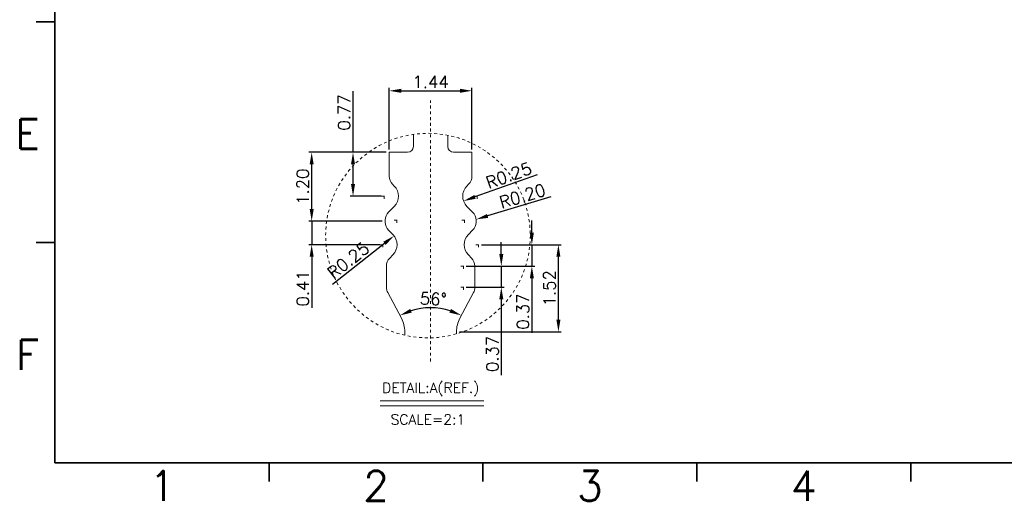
# Model space of a CAD drawing. Header units: millimetres. Extents: x -1657 to 8845, y -11980 to 3013.
# Tile 241 of 256: x 731 to 766, y 2181 to 2198. Entities that reach past the tile are written whole.
import ezdxf
from ezdxf.enums import TextEntityAlignment as Align

# ---------------------------------------------------------------- set-up
doc = ezdxf.new("R2010")
doc.units = ezdxf.units.MM
doc.linetypes.add('CENTER', pattern=[2, 1.25, -0.25, 0.25, -0.25])
doc.layers.add('51', color=6, linetype='CENTER')
doc.layers.add('FMT', color=7, linetype='Continuous', lineweight=35)
doc.styles.add('english', font='romans.shx', dxfattribs={"width": 0.75, "height": 2.5})
doc.styles.add('ROMANS', font='ROMANS.SHX')
doc.dimstyles.get("Standard").update_dxf_attribs({"dimtxt": 0.18, "dimasz": 0.18, "dimexe": 0.18, "dimexo": 0.0625, "dimgap": 0.09, "dimtad": 1, "dimrnd": 0.0005, "dimzin": 1, "dimdsep": 46, "dimtxsty": 'Standard', "dimcen": 0.09, "dimadec": 0, "dimazin": 2, "dimtfac": 1, "dimtmove": 0, "dimatfit": 3, "dimfxl": 0, "dimtolj": 1, "dimtzin": 0, "dimarcsym": 0})
doc.dimstyles.new('STANDARD$0', dxfattribs={"dimscale": 0.166667, "dimtxt": 2.5, "dimasz": 1.8, "dimexe": 0.5, "dimexo": 0.5, "dimgap": 1, "dimtad": 0, "dimzin": 0, "dimdsep": 46, "dimtxsty": 'ROMANS', "dimcen": 0, "dimclrd": 256, "dimclre": 256, "dimclrt": 4, "dimadec": 0, "dimazin": 0, "dimtfac": 0.7, "dimtofl": 0, "dimtmove": 0, "dimatfit": 3, "dimfxl": 0, "dimtolj": 1, "dimtzin": 0, "dimarcsym": 0})

# ---------------------------------------------------------------- blocks, each defined once
blk = doc.blocks.new('*D96')
at = {"color": 0, "linetype": 'Continuous', "lineweight": -2, "ltscale": 5}
for p, q in [((744.016, 2193.44), (741.319, 2193.44)), ((741.419, 2191.46), (741.419, 2193.02)), ((743.876, 2191.04), (741.319, 2191.04))]:
    blk.add_line(p, q, dxfattribs=at)
at = {"color": 0, "linetype": 'Continuous', "ltscale": 5}
for points in [[(741.349, 2193.02), (741.489, 2193.02), (741.419, 2193.44)], [(741.349, 2191.46), (741.489, 2191.46), (741.419, 2191.04)]]:
    blk.add_solid(points, dxfattribs=at)
at = {"layer": 'Defpoints', "color": 0, "linetype": 'Continuous', "ltscale": 5}
for p in [(741.419, 2193.44), (744.116, 2193.44), (743.976, 2191.04)]:
    blk.add_point(p, dxfattribs=at)
at = {"color": 0, "linetype": 'Continuous', "lineweight": 9, "ltscale": 5, "insert": (741.109, 2192.24), "char_height": 0.42, "attachment_point": 5, "rotation": 90, "style": 'ROMANS'}
blk.add_mtext('\\A1;1.20', dxfattribs=at)
blk = doc.blocks.new('*D97')
at = {"color": 0, "linetype": 'Continuous', "lineweight": -2, "ltscale": 5}
for p, q in [((742.857, 2193.44), (742.857, 2195.563)), ((744.016, 2193.44), (742.757, 2193.44)), ((742.857, 2192.33), (742.857, 2193.02)), ((743.839, 2191.91), (742.757, 2191.91))]:
    blk.add_line(p, q, dxfattribs=at)
at = {"color": 0, "linetype": 'Continuous', "ltscale": 5}
for points in [[(742.787, 2193.02), (742.927, 2193.02), (742.857, 2193.44)], [(742.787, 2192.33), (742.927, 2192.33), (742.857, 2191.91)]]:
    blk.add_solid(points, dxfattribs=at)
at = {"layer": 'Defpoints', "color": 0, "linetype": 'Continuous', "ltscale": 5}
for p in [(742.857, 2193.44), (744.116, 2193.44), (743.939, 2191.91)]:
    blk.add_point(p, dxfattribs=at)
at = {"color": 0, "linetype": 'Continuous', "lineweight": 9, "ltscale": 5, "insert": (742.547, 2194.823), "char_height": 0.42, "attachment_point": 5, "rotation": 90, "style": 'ROMANS'}
blk.add_mtext('\\A1;0.77', dxfattribs=at)
blk = doc.blocks.new('*D24')
at = {"color": 0, "linetype": 'Continuous', "lineweight": -2, "ltscale": 5}
blk.add_line((749.264, 2192.656), (747.098, 2191.883), dxfattribs=at)
at = {"color": 0, "linetype": 'Continuous', "ltscale": 5}
blk.add_solid([(747.075, 2191.949), (747.122, 2191.817), (746.703, 2191.742)], dxfattribs=at)
at = {"layer": 'Defpoints', "color": 0, "linetype": 'Continuous', "ltscale": 5}
for p in [(747.173, 2191.91), (746.703, 2191.742)]:
    blk.add_point(p, dxfattribs=at)
at = {"color": 0, "linetype": 'Continuous', "lineweight": 9, "ltscale": 5, "insert": (748.275, 2192.632), "char_height": 0.42, "attachment_point": 5, "rotation": 19.6334, "style": 'ROMANS'}
blk.add_mtext('\\A1;R0.25', dxfattribs=at)
blk = doc.blocks.new('*D25')
at = {"color": 0, "linetype": 'Continuous', "lineweight": -2, "ltscale": 5}
blk.add_line((749.739, 2191.89), (747.537, 2191.223), dxfattribs=at)
at = {"color": 0, "linetype": 'Continuous', "ltscale": 5}
blk.add_solid([(747.517, 2191.29), (747.558, 2191.156), (747.135, 2191.101)], dxfattribs=at)
at = {"layer": 'Defpoints', "color": 0, "linetype": 'Continuous', "ltscale": 5}
for p in [(747.518, 2191.217), (747.135, 2191.101)]:
    blk.add_point(p, dxfattribs=at)
at = {"color": 0, "linetype": 'Continuous', "lineweight": 9, "ltscale": 5, "insert": (748.749, 2191.914), "char_height": 0.42, "attachment_point": 5, "rotation": 16.8557, "style": 'ROMANS'}
blk.add_mtext('\\A1;R0.20', dxfattribs=at)
blk = doc.blocks.new('*D98')
at = {"color": 0, "linetype": 'Continuous', "lineweight": -2, "ltscale": 5}
blk.add_line((742.143, 2188.849), (743.952, 2190.269), dxfattribs=at)
at = {"color": 0, "linetype": 'Continuous', "ltscale": 5}
blk.add_solid([(743.909, 2190.324), (743.995, 2190.214), (744.283, 2190.528)], dxfattribs=at)
at = {"layer": 'Defpoints', "color": 0, "linetype": 'Continuous', "ltscale": 5}
for p in [(744.283, 2190.528), (743.889, 2190.22)]:
    blk.add_point(p, dxfattribs=at)
at = {"color": 0, "linetype": 'Continuous', "lineweight": 9, "ltscale": 5, "insert": (742.691, 2189.674), "char_height": 0.42, "attachment_point": 5, "rotation": 38.1183, "style": 'ROMANS'}
blk.add_mtext('\\A1;R0.25', dxfattribs=at)
blk = doc.blocks.new('*D99')
at = {"color": 0, "linetype": 'Continuous', "lineweight": -2, "ltscale": 5}
for p, q in [((741.419, 2191.46), (741.419, 2191.88)), ((743.876, 2191.04), (741.319, 2191.04)), ((741.419, 2191.04), (741.419, 2190.22)), ((743.789, 2190.22), (741.319, 2190.22)), ((741.419, 2189.8), (741.419, 2188.02))]:
    blk.add_line(p, q, dxfattribs=at)
at = {"color": 0, "linetype": 'Continuous', "ltscale": 5}
for points in [[(741.349, 2191.46), (741.489, 2191.46), (741.419, 2191.04)], [(741.349, 2189.8), (741.489, 2189.8), (741.419, 2190.22)]]:
    blk.add_solid(points, dxfattribs=at)
at = {"layer": 'Defpoints', "color": 0, "linetype": 'Continuous', "ltscale": 5}
for p in [(743.976, 2191.04), (741.419, 2190.22), (743.889, 2190.22)]:
    blk.add_point(p, dxfattribs=at)
at = {"color": 0, "linetype": 'Continuous', "lineweight": 9, "ltscale": 5, "insert": (741.109, 2188.7), "char_height": 0.42, "attachment_point": 5, "rotation": 90, "style": 'ROMANS'}
blk.add_mtext('\\A1;0.41', dxfattribs=at)
blk = doc.blocks.new('*D100')
at = {"color": 0, "linetype": 'Continuous', "lineweight": -2, "ltscale": 5}
for p, q in [((744.116, 2193.54), (744.116, 2195.678)), ((744.536, 2195.578), (746.576, 2195.578)), ((746.996, 2193.54), (746.996, 2195.678))]:
    blk.add_line(p, q, dxfattribs=at)
at = {"color": 0, "linetype": 'Continuous', "ltscale": 5}
for points in [[(744.536, 2195.648), (744.536, 2195.508), (744.116, 2195.578)], [(746.576, 2195.648), (746.576, 2195.508), (746.996, 2195.578)]]:
    blk.add_solid(points, dxfattribs=at)
at = {"layer": 'Defpoints', "color": 0, "linetype": 'Continuous', "ltscale": 5}
for p in [(746.996, 2195.578), (744.116, 2193.44), (746.996, 2193.44)]:
    blk.add_point(p, dxfattribs=at)
at = {"color": 0, "linetype": 'Continuous', "lineweight": 9, "ltscale": 5, "insert": (745.556, 2195.888), "char_height": 0.42, "attachment_point": 5, "style": 'ROMANS'}
blk.add_mtext('\\A1;1.44', dxfattribs=at)
blk = doc.blocks.new('*D101')
at = {"color": 0, "linetype": 'Continuous', "lineweight": -2, "ltscale": 5}
for p, q in [((748.016, 2189.894), (748.016, 2190.314)), ((746.796, 2189.474), (748.116, 2189.474)), ((748.016, 2189.474), (748.016, 2188.74)), ((746.796, 2188.74), (748.116, 2188.74)), ((748.016, 2188.32), (748.016, 2185.68))]:
    blk.add_line(p, q, dxfattribs=at)
at = {"color": 0, "linetype": 'Continuous', "ltscale": 5}
for points in [[(747.946, 2189.894), (748.086, 2189.894), (748.016, 2189.474)], [(747.946, 2188.32), (748.086, 2188.32), (748.016, 2188.74)]]:
    blk.add_solid(points, dxfattribs=at)
at = {"layer": 'Defpoints', "color": 0, "linetype": 'Continuous', "ltscale": 5}
for p in [(746.696, 2189.474), (746.696, 2188.74), (748.016, 2188.74)]:
    blk.add_point(p, dxfattribs=at)
at = {"color": 0, "linetype": 'Continuous', "lineweight": 9, "ltscale": 5, "insert": (747.706, 2186.42), "char_height": 0.42, "attachment_point": 5, "rotation": 90, "style": 'ROMANS'}
blk.add_mtext('\\A1;0.37', dxfattribs=at)
blk = doc.blocks.new('*D102')
at = {"color": 0, "linetype": 'Continuous', "lineweight": -2, "ltscale": 5}
for p, q in [((749.079, 2190.64), (749.079, 2191.06)), ((747.323, 2190.22), (749.179, 2190.22)), ((749.079, 2190.22), (749.079, 2189.474)), ((746.796, 2189.474), (749.179, 2189.474)), ((749.079, 2189.054), (749.079, 2187.154))]:
    blk.add_line(p, q, dxfattribs=at)
at = {"color": 0, "linetype": 'Continuous', "ltscale": 5}
for points in [[(749.009, 2190.64), (749.149, 2190.64), (749.079, 2190.22)], [(749.009, 2189.054), (749.149, 2189.054), (749.079, 2189.474)]]:
    blk.add_solid(points, dxfattribs=at)
at = {"layer": 'Defpoints', "color": 0, "linetype": 'Continuous', "ltscale": 5}
for p in [(747.223, 2190.22), (746.696, 2189.474), (749.079, 2189.474)]:
    blk.add_point(p, dxfattribs=at)
at = {"color": 0, "linetype": 'Continuous', "lineweight": 9, "ltscale": 5, "insert": (748.769, 2187.894), "char_height": 0.42, "attachment_point": 5, "rotation": 90, "style": 'ROMANS'}
blk.add_mtext('\\A1;0.37', dxfattribs=at)
blk = doc.blocks.new('*D103')
at = {"color": 0, "linetype": 'Continuous', "lineweight": -2, "ltscale": 5}
for p, q in [((747.323, 2190.22), (750.102, 2190.22)), ((750.002, 2187.61), (750.002, 2189.8)), ((746.556, 2187.19), (750.102, 2187.19))]:
    blk.add_line(p, q, dxfattribs=at)
at = {"color": 0, "linetype": 'Continuous', "ltscale": 5}
for points in [[(749.932, 2189.8), (750.072, 2189.8), (750.002, 2190.22)], [(749.932, 2187.61), (750.072, 2187.61), (750.002, 2187.19)]]:
    blk.add_solid(points, dxfattribs=at)
at = {"layer": 'Defpoints', "color": 0, "linetype": 'Continuous', "ltscale": 5}
for p in [(747.223, 2190.22), (750.002, 2190.22), (746.456, 2187.19)]:
    blk.add_point(p, dxfattribs=at)
at = {"color": 0, "linetype": 'Continuous', "lineweight": 9, "ltscale": 5, "insert": (749.692, 2188.705), "char_height": 0.42, "attachment_point": 5, "rotation": 90, "style": 'ROMANS'}
blk.add_mtext('\\A1;1.52', dxfattribs=at)
blk = doc.blocks.new('*D104')
at = {"color": 0, "linetype": 'Continuous', "lineweight": -2, "ltscale": 5}
blk.add_arc((745.556, 2185.752), 2.274, 72.5228, 107.4772, dxfattribs=at)
at = {"color": 0, "linetype": 'Continuous', "ltscale": 5}
for points in [[(744.9, 2187.857), (744.846, 2187.986), (744.486, 2187.759)], [(746.267, 2187.986), (746.212, 2187.857), (746.627, 2187.759)]]:
    blk.add_solid(points, dxfattribs=at)
at = {"layer": 'Defpoints', "color": 0, "linetype": 'Continuous', "ltscale": 5}
for p in [(744.063, 2188.552), (747.049, 2188.552), (745.187, 2187.997), (744.539, 2187.66), (746.574, 2187.66)]:
    blk.add_point(p, dxfattribs=at)
at = {"color": 0, "linetype": 'Continuous', "lineweight": 9, "ltscale": 5, "insert": (745.651, 2188.335), "char_height": 0.42, "attachment_point": 5, "rotation": 357.8985, "style": 'ROMANS'}
blk.add_mtext('\\A1;56%%d', dxfattribs=at)

msp = doc.modelspace()

# ---------------------------------------------------------------- linework, layer by layer
at = {"color": 7, "linetype": 'Continuous', "lineweight": 15}
for p, q in [((744.9564, 2194.0622), (744.9564, 2193.6398)), ((744.9564, 2193.8855), (744.9564, 2193.6398)), ((746.1564, 2194.0307), (746.1564, 2193.6398)), ((746.1564, 2193.8523), (746.1564, 2193.6398)), ((744.1164, 2193.4398), (744.7564, 2193.4398)), ((744.1164, 2193.4398), (744.7564, 2193.4398)), ((744.1164, 2192.6055), (744.1164, 2193.4398)), ((746.9964, 2193.4398), (746.3564, 2193.4398)), ((746.9964, 2193.4398), (746.3564, 2193.4398)), ((746.9964, 2192.6055), (746.9964, 2193.4398)), ((744.2928, 2192.2634), (744.2335, 2192.3227)), ((746.8199, 2192.2634), (746.8792, 2192.3227)), ((744.0935, 2191.357), (744.2928, 2191.5563)), ((747.0192, 2191.357), (746.8199, 2191.5563)), ((743.9764, 2191.0055), (743.9764, 2191.0741)), ((747.1364, 2191.0055), (747.1364, 2191.0741)), ((744.2428, 2190.5734), (744.0935, 2190.7227)), ((746.8699, 2190.5734), (747.0192, 2190.7227)), ((744.1335, 2189.757), (744.2428, 2189.8663)), ((746.9792, 2189.757), (746.8699, 2189.8663)), ((744.0164, 2188.7398), (744.0164, 2189.4741)), ((747.0964, 2188.7398), (747.0964, 2189.4741)), ((744.5387, 2187.6604), (744.0634, 2188.5516)), ((746.574, 2187.6604), (747.0493, 2188.5516)), ((744.6564, 2187.0675), (744.6564, 2187.1898)), ((744.6564, 2187.0675), (744.6564, 2187.1898)), ((746.4564, 2187.1157), (746.4564, 2187.1898)), ((746.4564, 2187.1157), (746.4564, 2187.1898)), ((743.8064, 2184.7807), (747.4112, 2184.7807)), ((743.8064, 2184.6073), (747.4112, 2184.6073))]:
    msp.add_line(p, q, dxfattribs=at)
for centre, radius, start, end in [((744.7564, 2193.6398), 0.2, 270, 0), ((744.7564, 2193.6398), 0.2, 270, 0), ((746.3564, 2193.6398), 0.2, 180, 270), ((746.3564, 2193.6398), 0.2, 180, 270), ((744.5164, 2192.6055), 0.4, 180, 225), ((746.5964, 2192.6055), 0.4, 315, 0), ((743.9392, 2191.9098), 0.5, 315, 45), ((747.1735, 2191.9098), 0.5, 135, 225), ((744.3764, 2191.0741), 0.4, 135, 180), ((746.7364, 2191.0741), 0.4, 0, 45), ((744.3764, 2191.0055), 0.4, 180, 225), ((746.7364, 2191.0055), 0.4, 315, 0), ((743.8892, 2190.2198), 0.5, 315, 45), ((747.2235, 2190.2198), 0.5, 135, 225), ((744.4164, 2189.4741), 0.4, 135, 180), ((746.6964, 2189.4741), 0.4, 0, 45), ((744.4164, 2188.7398), 0.4, 180, 208.07249), ((746.6964, 2188.7398), 0.4, 331.92751, 0), ((743.6564, 2187.1898), 1, 0, 28.07249), ((747.4564, 2187.1898), 1, 151.92751, 180)]:
    msp.add_arc(centre, radius, start, end, dxfattribs=at)
at = {"layer": '51', "color": 1, "lineweight": 9, "ltscale": 0.03}
for p, q in [((745.5564, 2186.1609), (745.5564, 2195.2434)), ((743.8492, 2191.9098), (744.0292, 2191.9098)), ((743.9392, 2191.8198), (743.9392, 2191.9998)), ((747.0835, 2191.9098), (747.2635, 2191.9098)), ((747.1735, 2191.8198), (747.1735, 2191.9998)), ((744.3764, 2190.9841), (744.3764, 2191.1641)), ((746.7364, 2190.9841), (746.7364, 2191.1641)), ((744.2864, 2191.0741), (744.4664, 2191.0741)), ((746.6464, 2191.0741), (746.8264, 2191.0741)), ((743.7992, 2190.2198), (743.9792, 2190.2198)), ((743.8892, 2190.1298), (743.8892, 2190.3098)), ((747.1335, 2190.2198), (747.3135, 2190.2198)), ((747.2235, 2190.1298), (747.2235, 2190.3098)), ((746.6064, 2189.4741), (746.7864, 2189.4741)), ((746.6964, 2189.3841), (746.6964, 2189.5641)), ((746.6064, 2188.7398), (746.7864, 2188.7398)), ((746.6964, 2188.6498), (746.6964, 2188.8298))]:
    msp.add_line(p, q, dxfattribs=at)
msp.add_circle((745.4643, 2190.5367), 3.5619, dxfattribs=at)
at = {"layer": 'FMT'}
for p, q in [((732.4895, 2182.6242), (732.4895, 2228.704)), ((732.4895, 2197.9798), (731.8405, 2197.9798)), ((732.4895, 2190.2956), (731.8405, 2190.2956)), ((799.4675, 2182.6242), (732.4895, 2182.6242)), ((739.9376, 2182.6242), (739.9376, 2181.9752)), ((747.3779, 2182.6242), (747.3779, 2181.9752)), ((754.8181, 2182.6242), (754.8181, 2181.9752)), ((762.2584, 2182.6242), (762.2584, 2181.9752))]:
    msp.add_line(p, q, dxfattribs=at)

# ---------------------------------------------------------------- texts
at = {"color": 7, "linetype": 'Continuous', "lineweight": 15, "char_height": 0.353736, "width": 5.409626, "attachment_point": 1}
for s, insert in [('{\\Fromans.shx|c0;DETAIL:A(REF.)}', (743.8694, 2185.4183)), ('{\\Fromans.shx|c0;SCALE=2:1}', (744.1652, 2184.3162))]:
    msp.add_mtext(s, dxfattribs=dict(at, insert=insert))
at = {"layer": 'FMT', "style": 'english'}
for s, p in [('E', (731.536, 2194.0728)), ('F', (731.536, 2186.3885))]:
    msp.add_text(s, height=1.0384, dxfattribs=at).set_placement(p, align=Align.MIDDLE_CENTER)
for s, p in [('1', (736.2175, 2181.307)), ('2', (743.6577, 2181.307)), ('3', (751.098, 2181.307)), ('4', (758.5383, 2181.307))]:
    msp.add_text(s, height=1.0384, dxfattribs=at).set_placement(p, align=Align.CENTER)

# ---------------------------------------------------------------- dimensions: what is measured, and where the dimension line sits
at = {"color": 3, "linetype": 'Continuous', "lineweight": 9}
dim = msp.add_linear_dim(base=(746.9964, 2195.5781), p1=(744.1164, 2193.4398), p2=(746.9964, 2193.4398), dimstyle='STANDARD$0', override={"dimscale": 1, "dimtxt": 0.42, "dimasz": 0.42, "dimexe": 0.1, "dimexo": 0.1, "dimgap": 0.1, "dimtad": 1, "dimlfac": 0.5, "dimrnd": 0.0005, "dimzin": 1, "dimcen": 0.09, "dimdle": 1, "dimclrd": 0, "dimclre": 0, "dimclrt": 0, "dimadec": 3, "dimazin": 2, "dimtfac": 1, "dimtofl": 1}, dxfattribs=at)
dim.commit()
dim.dimension.update_dxf_attribs({"geometry": '*D100', "text_midpoint": (745.5564, 2195.8881)})
for base, p1, p2, picture, middle in [((742.8572444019, 2193.4398181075), (743.9392472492, 2191.9098181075), (744.1163540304, 2193.4398181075), '*D97', (742.8572444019, 2194.8227809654)), ((749.0787, 2189.4741), (747.2235, 2190.2198), (746.6964, 2189.4741), '*D102', (749.0787, 2187.8941)), ((748.0162, 2188.7398), (746.6964, 2189.4741), (746.6964, 2188.7398), '*D101', (748.0162, 2186.4198))]:
    dim = msp.add_linear_dim(base=base, p1=p1, p2=p2, angle=90, dimstyle='STANDARD$0', override={"dimscale": 1, "dimtxt": 0.42, "dimasz": 0.42, "dimexe": 0.1, "dimexo": 0.1, "dimgap": 0.1, "dimtad": 1, "dimlfac": 0.5, "dimrnd": 0.0005, "dimzin": 1, "dimcen": 0.09, "dimdle": 1, "dimclrd": 0, "dimclre": 0, "dimclrt": 0, "dimadec": 3, "dimazin": 2, "dimtfac": 1, "dimtofl": 1}, dxfattribs=at)
    dim.commit()
    dim.dimension.update_dxf_attribs({"geometry": picture, "text_midpoint": middle, "dimtype": 160})
for base, p1, p2, picture, middle in [((741.4194, 2193.4398), (743.9764, 2191.0398), (744.1164, 2193.4398), '*D96', (741.1094, 2192.2398)), ((741.4194, 2190.2198), (743.9764, 2191.0398), (743.8892, 2190.2198), '*D99', (741.1094, 2188.6998)), ((750.0024830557, 2190.2198181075), (746.4563540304, 2187.1898181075), (747.2234608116, 2190.2198181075), '*D103', (749.6924830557, 2188.7048181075))]:
    dim = msp.add_linear_dim(base=base, p1=p1, p2=p2, angle=90, dimstyle='STANDARD$0', override={"dimscale": 1, "dimtxt": 0.42, "dimasz": 0.42, "dimexe": 0.1, "dimexo": 0.1, "dimgap": 0.1, "dimtad": 1, "dimlfac": 0.5, "dimrnd": 0.0005, "dimzin": 1, "dimcen": 0.09, "dimdle": 1, "dimclrd": 0, "dimclre": 0, "dimclrt": 0, "dimadec": 3, "dimazin": 2, "dimtfac": 1, "dimtofl": 1}, dxfattribs=at)
    dim.commit()
    dim.dimension.update_dxf_attribs({"geometry": picture, "text_midpoint": middle})
for center, mpoint, picture, middle in [((747.1735, 2191.9098), (746.7025, 2191.7418), '*D24', (748.379, 2192.3399)), ((747.5183, 2191.217), (747.1355, 2191.101), '*D25', (748.839, 2191.6171)), ((743.8892, 2190.2198), (744.2826, 2190.5285), '*D98', (742.8822, 2189.4297))]:
    dim = msp.add_radius_dim(center=center, mpoint=mpoint, dimstyle='Standard', override={"dimtxt": 0.42, "dimasz": 0.42, "dimexe": 0.1, "dimexo": 0.1, "dimgap": 0.1, "dimlfac": 0.5, "dimtxsty": 'ROMANS', "dimdle": 1, "dimadec": 3}, dxfattribs=at)
    dim.commit()
    dim.dimension.update_dxf_attribs({"geometry": picture, "text_midpoint": middle, "dimtype": 164})
dim = msp.add_angular_dim_2l(base=(745.1865, 2187.9965), line1=((746.574, 2187.6604), (747.0493, 2188.5516)), line2=((744.5387, 2187.6604), (744.0634, 2188.5516)), text='56%%d', dimstyle='Standard', override={"dimtxt": 0.42, "dimasz": 0.42, "dimexe": 0.1, "dimexo": 0.1, "dimgap": 0.1, "dimlfac": 0.5, "dimtxsty": 'ROMANS', "dimdle": 1, "dimadec": 3}, dxfattribs=at)
dim.commit()
dim.dimension.update_dxf_attribs({"geometry": '*D104', "text_midpoint": (745.6398, 2188.0252), "dimtype": 162})

doc.saveas('drawing.dxf')
